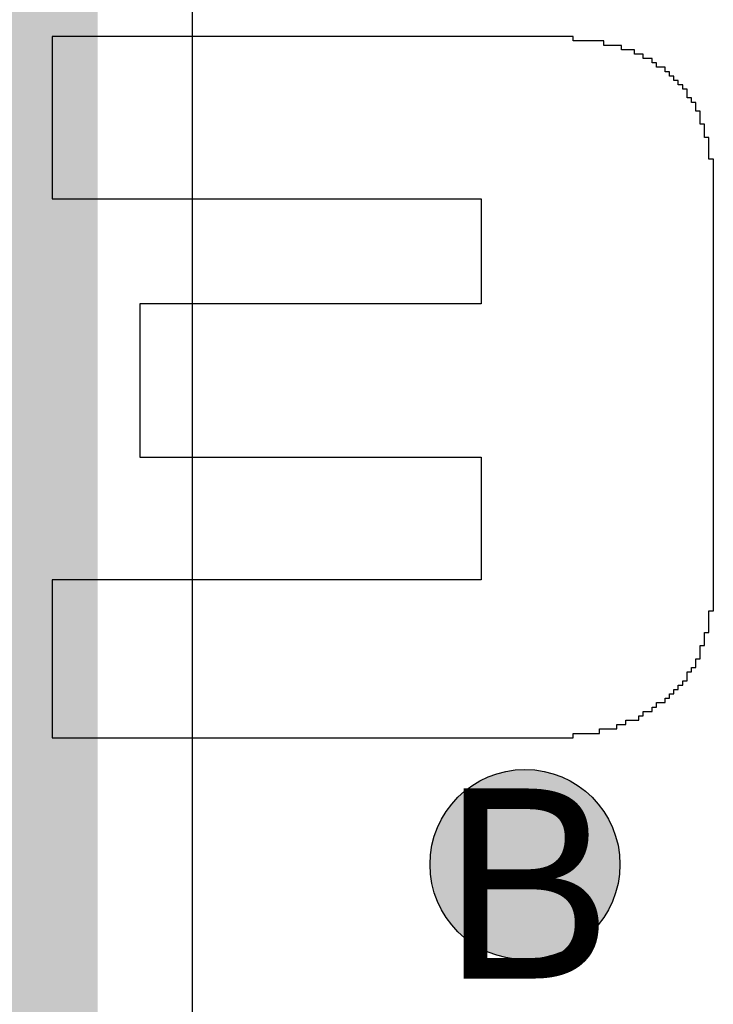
# Model space of a CAD drawing. Header units: millimetres. Extents: x -1.5 to 11.1, y -3 to 5.
# Tile 168 of 256: x 0.7468 to 0.8198, y 2.5353 to 2.6389. Entities that reach past the tile are written whole.
import ezdxf

# ---------------------------------------------------------------- set-up
doc = ezdxf.new("R2010")
doc.units = ezdxf.units.MM
doc.header["$MEASUREMENT"] = 0
for name, color, linetype, true_color in [('BottomLayer', 5, 'Continuous', 0x0000ff), ('BottomOverlay', 7, 'Continuous', 0x999900), ('DrillDrawing', 1, 'Continuous', 0xff0000), ('Metal_2', 7, 'Continuous', 0x7f0000), ('Metal_3', 7, 'Continuous', 0x3f7f00), ('TopLayer', 1, 'Continuous', 0xff0000)]:
    doc.layers.add(name, color=color, linetype=linetype, true_color=true_color)
doc.styles.add('textstyle722', font='txt')

# ---------------------------------------------------------------- blocks, each defined once
blk = doc.blocks.new('GRF_2021_F____B_16')
at = {"layer": 'BottomOverlay'}
for p, q in [((-0.15021, 0.03666), (-0.20508, 0.03666)), ((-0.20508, 0.03666), (-0.20508, 0.0362)), ((-0.15021, 0.0362), (-0.15021, 0.03666)), ((-0.20969, 0.03527), (-0.21061, 0.03527)), ((-0.21061, 0.03527), (-0.21061, 0.03481)), ((-0.20785, 0.03573), (-0.20969, 0.03573)), ((-0.20969, 0.03573), (-0.20969, 0.03527)), ((-0.20508, 0.0362), (-0.20785, 0.0362)), ((-0.20785, 0.0362), (-0.20785, 0.03573)), ((-0.15021, 0.03573), (-0.15021, 0.0362)), ((-0.15021, 0.03527), (-0.15021, 0.03573)), ((-0.15021, 0.03481), (-0.15021, 0.03527)), ((-0.212, 0.03435), (-0.21246, 0.03435)), ((-0.21246, 0.03435), (-0.21246, 0.03389)), ((-0.21061, 0.03481), (-0.212, 0.03481)), ((-0.212, 0.03481), (-0.212, 0.03435)), ((-0.15021, 0.03435), (-0.15021, 0.03481)), ((-0.15021, 0.03389), (-0.15021, 0.03435)), ((-0.21338, 0.03343), (-0.21384, 0.03343)), ((-0.21384, 0.03343), (-0.21384, 0.03297)), ((-0.21246, 0.03389), (-0.21338, 0.03389)), ((-0.21338, 0.03389), (-0.21338, 0.03343)), ((-0.15021, 0.03343), (-0.15021, 0.03389)), ((-0.15021, 0.03297), (-0.15021, 0.03343)), ((-0.21476, 0.03251), (-0.21522, 0.03251)), ((-0.21522, 0.03251), (-0.21522, 0.03205)), ((-0.21384, 0.03297), (-0.21476, 0.03297)), ((-0.21476, 0.03297), (-0.21476, 0.03251)), ((-0.15021, 0.03251), (-0.15021, 0.03297)), ((-0.15021, 0.03205), (-0.15021, 0.03251)), ((-0.21615, 0.03112), (-0.21661, 0.03112)), ((-0.21661, 0.03112), (-0.21661, 0.03066)), ((-0.21569, 0.03159), (-0.21615, 0.03159)), ((-0.21615, 0.03159), (-0.21615, 0.03112)), ((-0.21522, 0.03205), (-0.21569, 0.03205)), ((-0.21569, 0.03205), (-0.21569, 0.03159)), ((-0.15021, 0.03159), (-0.15021, 0.03205)), ((-0.15021, 0.03112), (-0.15021, 0.03159)), ((-0.15021, 0.03066), (-0.15021, 0.03112)), ((-0.21661, 0.03066), (-0.21707, 0.03066)), ((-0.21707, 0.03066), (-0.21707, 0.0302)), ((-0.21707, 0.0302), (-0.21707, 0.02974)), ((-0.15021, 0.0302), (-0.15021, 0.03066)), ((-0.15021, 0.02974), (-0.15021, 0.0302)), ((-0.21753, 0.02928), (-0.21799, 0.02928)), ((-0.21799, 0.02928), (-0.21799, 0.02882)), ((-0.21707, 0.02974), (-0.21753, 0.02974)), ((-0.21753, 0.02974), (-0.21753, 0.02928)), ((-0.15021, 0.02928), (-0.15021, 0.02974)), ((-0.15021, 0.02882), (-0.15021, 0.02928)), ((-0.21799, 0.02836), (-0.21845, 0.02836)), ((-0.21845, 0.02836), (-0.21845, 0.0279)), ((-0.21799, 0.02882), (-0.21799, 0.02836)), ((-0.15021, 0.02836), (-0.15021, 0.02882)), ((-0.15021, 0.0279), (-0.15021, 0.02836)), ((-0.21845, 0.02697), (-0.21891, 0.02697)), ((-0.21891, 0.02697), (-0.21891, 0.02651)), ((-0.21845, 0.0279), (-0.21845, 0.02744)), ((-0.21845, 0.02744), (-0.21845, 0.02697)), ((-0.15021, 0.02744), (-0.15021, 0.0279)), ((-0.15021, 0.02697), (-0.15021, 0.02744)), ((-0.15021, 0.02651), (-0.15021, 0.02697)), ((-0.21891, 0.02651), (-0.21891, 0.02605)), ((-0.21891, 0.02605), (-0.21891, 0.02559)), ((-0.15021, 0.02605), (-0.15021, 0.02651)), ((-0.15021, 0.02559), (-0.15021, 0.02605)), ((-0.21891, 0.02559), (-0.21937, 0.02559)), ((-0.21937, 0.02559), (-0.21937, 0.02513)), ((-0.21937, 0.02513), (-0.21937, 0.02467)), ((-0.15021, 0.02513), (-0.15021, 0.02559)), ((-0.15021, 0.02467), (-0.15021, 0.02513)), ((-0.21937, 0.02467), (-0.21937, 0.02421)), ((-0.21937, 0.02421), (-0.21937, 0.02375)), ((-0.15021, 0.02421), (-0.15021, 0.02467)), ((-0.15021, 0.02375), (-0.15021, 0.02421)), ((-0.21937, 0.02329), (-0.21984, 0.02329)), ((-0.21984, 0.02329), (-0.21984, 0.02282)), ((-0.21984, 0.02282), (-0.21984, 0.02236)), ((-0.21937, 0.02375), (-0.21937, 0.02329)), ((-0.15021, 0.02329), (-0.15021, 0.02375)), ((-0.15021, 0.02282), (-0.15021, 0.02329)), ((-0.15021, 0.02236), (-0.15021, 0.02282)), ((-0.21984, 0.02236), (-0.21984, 0.0219)), ((-0.21984, 0.0219), (-0.21984, 0.02144)), ((-0.15021, 0.0219), (-0.15021, 0.02236)), ((-0.15021, 0.02144), (-0.15021, 0.0219)), ((-0.21984, 0.02144), (-0.21984, 0.02098)), ((-0.21984, 0.02098), (-0.21984, 0.02052)), ((-0.15021, 0.02098), (-0.15021, 0.02144)), ((-0.15021, 0.02052), (-0.15021, 0.02098)), ((-0.21984, 0.02052), (-0.21984, 0.02006)), ((-0.21984, 0.02006), (-0.21984, 0.0196)), ((-0.1954, 0.0196), (-0.1954, 0.02006)), ((-0.1954, 0.02006), (-0.15021, 0.02006)), ((-0.15021, 0.02006), (-0.15021, 0.02052)), ((-0.21984, 0.0196), (-0.21984, 0.01914)), ((-0.21984, 0.01914), (-0.21984, 0.01867)), ((-0.21984, 0.01867), (-0.21984, 0.01821)), ((-0.1954, 0.01914), (-0.1954, 0.0196)), ((-0.1954, 0.01867), (-0.1954, 0.01914)), ((-0.1954, 0.01821), (-0.1954, 0.01867)), ((-0.21984, 0.01821), (-0.21984, 0.01775)), ((-0.21984, 0.01775), (-0.21984, 0.01729)), ((-0.1954, 0.01775), (-0.1954, 0.01821)), ((-0.1954, 0.01729), (-0.1954, 0.01775)), ((-0.21984, 0.01729), (-0.21984, 0.01683)), ((-0.21984, 0.01683), (-0.21984, 0.01637)), ((-0.1954, 0.01683), (-0.1954, 0.01729)), ((-0.1954, 0.01637), (-0.1954, 0.01683)), ((-0.21984, 0.01637), (-0.21984, 0.01591)), ((-0.21984, 0.01591), (-0.21984, 0.01545)), ((-0.1954, 0.01591), (-0.1954, 0.01637)), ((-0.1954, 0.01545), (-0.1954, 0.01591)), ((-0.21984, 0.01545), (-0.21984, 0.01499)), ((-0.21984, 0.01499), (-0.21984, 0.01452)), ((-0.21984, 0.01452), (-0.21984, 0.01406)), ((-0.1954, 0.01499), (-0.1954, 0.01545)), ((-0.1954, 0.01452), (-0.1954, 0.01499)), ((-0.1954, 0.01406), (-0.1954, 0.01452)), ((-0.21984, 0.01406), (-0.21984, 0.0136)), ((-0.21984, 0.0136), (-0.21984, 0.01314)), ((-0.1954, 0.0136), (-0.1954, 0.01406)), ((-0.1954, 0.01314), (-0.1954, 0.0136)), ((-0.21984, 0.01314), (-0.21984, 0.01268)), ((-0.21984, 0.01268), (-0.21984, 0.01222)), ((-0.1954, 0.01268), (-0.1954, 0.01314)), ((-0.1954, 0.01222), (-0.1954, 0.01268)), ((-0.21984, 0.01222), (-0.21984, 0.01176)), ((-0.21984, 0.01176), (-0.21984, 0.0113)), ((-0.1954, 0.01176), (-0.1954, 0.01222)), ((-0.1954, 0.0113), (-0.1954, 0.01176)), ((-0.21984, 0.0113), (-0.21984, 0.01084)), ((-0.21984, 0.01084), (-0.21984, 0.01037)), ((-0.21984, 0.01037), (-0.21984, 0.00991)), ((-0.1954, 0.01084), (-0.1954, 0.0113)), ((-0.1954, 0.01037), (-0.1954, 0.01084)), ((-0.1954, 0.00991), (-0.1954, 0.01037)), ((-0.21984, 0.00991), (-0.21984, 0.00945)), ((-0.21984, 0.00945), (-0.21984, 0.00899)), ((-0.1954, 0.00945), (-0.1954, 0.00991)), ((-0.1954, 0.00899), (-0.1954, 0.00945)), ((-0.21984, 0.00899), (-0.21984, 0.00853)), ((-0.21984, 0.00853), (-0.21984, 0.00807)), ((-0.1954, 0.00853), (-0.1954, 0.00899)), ((-0.1954, 0.00807), (-0.1954, 0.00853)), ((-0.21984, 0.00807), (-0.21984, 0.00761)), ((-0.21984, 0.00761), (-0.21984, 0.00715)), ((-0.1954, 0.00761), (-0.1954, 0.00807)), ((-0.1954, 0.00715), (-0.1954, 0.00761)), ((-0.21984, 0.00715), (-0.21984, 0.00669)), ((-0.21984, 0.00669), (-0.21984, 0.00622)), ((-0.21984, 0.00622), (-0.21984, 0.00576)), ((-0.15943, 0.00715), (-0.1954, 0.00715)), ((-0.15943, 0.00669), (-0.15943, 0.00715)), ((-0.15943, 0.00622), (-0.15943, 0.00669)), ((-0.15943, 0.00576), (-0.15943, 0.00622)), ((-0.21984, 0.00576), (-0.21984, 0.0053)), ((-0.21984, 0.0053), (-0.21984, 0.00484)), ((-0.15943, 0.0053), (-0.15943, 0.00576)), ((-0.15943, 0.00484), (-0.15943, 0.0053)), ((-0.21984, 0.00484), (-0.21984, 0.00438)), ((-0.21984, 0.00438), (-0.21984, 0.00392)), ((-0.15943, 0.00438), (-0.15943, 0.00484)), ((-0.15943, 0.00392), (-0.15943, 0.00438)), ((-0.21984, 0.00392), (-0.21984, 0.00346)), ((-0.21984, 0.00346), (-0.21984, 0.003)), ((-0.15943, 0.00346), (-0.15943, 0.00392)), ((-0.15943, 0.003), (-0.15943, 0.00346)), ((-0.21984, 0.003), (-0.21984, 0.00254)), ((-0.21984, 0.00254), (-0.21984, 0.00207)), ((-0.21984, 0.00207), (-0.21984, 0.00161)), ((-0.15943, 0.00254), (-0.15943, 0.003)), ((-0.15943, 0.00207), (-0.15943, 0.00254)), ((-0.15943, 0.00161), (-0.15943, 0.00207)), ((-0.21984, 0.00161), (-0.21984, 0.00115)), ((-0.21984, 0.00115), (-0.21984, 0.00069)), ((-0.15943, 0.00115), (-0.15943, 0.00161)), ((-0.15943, 0.00069), (-0.15943, 0.00115)), ((-0.21984, 0.00069), (-0.21984, 0.00023)), ((-0.21984, 0.00023), (-0.21984, -0.00023)), ((-0.15943, 0.00023), (-0.15943, 0.00069)), ((-0.15943, -0.00023), (-0.15943, 0.00023)), ((-0.21984, -0.00023), (-0.21984, -0.00069)), ((-0.21984, -0.00069), (-0.21984, -0.00115)), ((-0.15943, -0.00069), (-0.15943, -0.00023)), ((-0.15943, -0.00115), (-0.15943, -0.00069)), ((-0.21984, -0.00115), (-0.21984, -0.00161)), ((-0.21984, -0.00161), (-0.21984, -0.00207)), ((-0.15943, -0.00161), (-0.15943, -0.00115)), ((-0.15943, -0.00207), (-0.15943, -0.00161)), ((-0.21984, -0.00207), (-0.21984, -0.00254)), ((-0.21984, -0.00254), (-0.21984, -0.003)), ((-0.21984, -0.003), (-0.21984, -0.00346)), ((-0.15943, -0.00254), (-0.15943, -0.00207)), ((-0.15943, -0.003), (-0.15943, -0.00254)), ((-0.15943, -0.00346), (-0.15943, -0.003)), ((-0.21984, -0.00346), (-0.21984, -0.00392)), ((-0.21984, -0.00392), (-0.21984, -0.00438)), ((-0.15943, -0.00392), (-0.15943, -0.00346)), ((-0.15943, -0.00438), (-0.15943, -0.00392)), ((-0.21984, -0.00438), (-0.21984, -0.00484)), ((-0.21984, -0.00484), (-0.21984, -0.0053)), ((-0.15943, -0.00484), (-0.15943, -0.00438)), ((-0.15943, -0.0053), (-0.15943, -0.00484)), ((-0.21984, -0.0053), (-0.21984, -0.00576)), ((-0.21984, -0.00576), (-0.21984, -0.00622)), ((-0.15943, -0.00576), (-0.15943, -0.0053)), ((-0.15943, -0.00622), (-0.15943, -0.00576)), ((-0.21984, -0.00622), (-0.21984, -0.00669)), ((-0.21984, -0.00669), (-0.21984, -0.00715)), ((-0.21984, -0.00715), (-0.21984, -0.00761)), ((-0.15943, -0.00669), (-0.15943, -0.00622)), ((-0.15943, -0.00715), (-0.15943, -0.00669)), ((-0.15943, -0.00761), (-0.15943, -0.00715)), ((-0.21984, -0.00761), (-0.21984, -0.00807)), ((-0.21984, -0.00807), (-0.21984, -0.00853)), ((-0.15943, -0.00807), (-0.15943, -0.00761)), ((-0.15943, -0.00853), (-0.15943, -0.00807)), ((-0.21984, -0.00853), (-0.21984, -0.00899)), ((-0.21984, -0.00899), (-0.21984, -0.00945)), ((-0.1954, -0.00945), (-0.1954, -0.00899)), ((-0.1954, -0.00899), (-0.15943, -0.00899)), ((-0.15943, -0.00899), (-0.15943, -0.00853)), ((-0.21984, -0.00945), (-0.21984, -0.00991)), ((-0.21984, -0.00991), (-0.21984, -0.01037)), ((-0.1954, -0.00991), (-0.1954, -0.00945)), ((-0.1954, -0.01037), (-0.1954, -0.00991)), ((-0.21984, -0.01037), (-0.21984, -0.01084)), ((-0.21984, -0.01084), (-0.21984, -0.0113)), ((-0.21984, -0.0113), (-0.21984, -0.01176)), ((-0.1954, -0.01084), (-0.1954, -0.01037)), ((-0.1954, -0.0113), (-0.1954, -0.01084)), ((-0.1954, -0.01176), (-0.1954, -0.0113)), ((-0.21984, -0.01176), (-0.21984, -0.01222)), ((-0.21984, -0.01222), (-0.21984, -0.01268)), ((-0.1954, -0.01222), (-0.1954, -0.01176)), ((-0.1954, -0.01268), (-0.1954, -0.01222)), ((-0.21984, -0.01268), (-0.21984, -0.01314)), ((-0.21984, -0.01314), (-0.21984, -0.0136)), ((-0.1954, -0.01314), (-0.1954, -0.01268)), ((-0.1954, -0.0136), (-0.1954, -0.01314)), ((-0.21984, -0.0136), (-0.21984, -0.01406)), ((-0.21984, -0.01406), (-0.21984, -0.01452)), ((-0.1954, -0.01406), (-0.1954, -0.0136)), ((-0.1954, -0.01452), (-0.1954, -0.01406)), ((-0.21984, -0.01452), (-0.21984, -0.01499)), ((-0.21984, -0.01499), (-0.21984, -0.01545)), ((-0.21984, -0.01545), (-0.21984, -0.01591)), ((-0.1954, -0.01499), (-0.1954, -0.01452)), ((-0.1954, -0.01545), (-0.1954, -0.01499)), ((-0.1954, -0.01591), (-0.1954, -0.01545)), ((-0.21984, -0.01591), (-0.21984, -0.01637)), ((-0.21984, -0.01637), (-0.21984, -0.01683)), ((-0.1954, -0.01637), (-0.1954, -0.01591)), ((-0.1954, -0.01683), (-0.1954, -0.01637)), ((-0.21984, -0.01683), (-0.21984, -0.01729)), ((-0.21984, -0.01729), (-0.21984, -0.01775)), ((-0.1954, -0.01729), (-0.1954, -0.01683)), ((-0.1954, -0.01775), (-0.1954, -0.01729)), ((-0.21984, -0.01775), (-0.21984, -0.01821)), ((-0.21984, -0.01821), (-0.21984, -0.01867)), ((-0.1954, -0.01821), (-0.1954, -0.01775)), ((-0.1954, -0.01867), (-0.1954, -0.01821)), ((-0.21984, -0.01867), (-0.21984, -0.01914)), ((-0.21984, -0.01914), (-0.21984, -0.0196)), ((-0.21984, -0.0196), (-0.21984, -0.02006)), ((-0.1954, -0.01914), (-0.1954, -0.01867)), ((-0.1954, -0.0196), (-0.1954, -0.01914)), ((-0.1954, -0.02006), (-0.1954, -0.0196)), ((-0.21984, -0.02006), (-0.21984, -0.02052)), ((-0.21984, -0.02052), (-0.21984, -0.02098)), ((-0.15021, -0.02006), (-0.1954, -0.02006)), ((-0.15021, -0.02052), (-0.15021, -0.02006)), ((-0.15021, -0.02098), (-0.15021, -0.02052)), ((-0.21984, -0.02098), (-0.21984, -0.02144)), ((-0.21984, -0.02144), (-0.21984, -0.0219)), ((-0.15021, -0.02144), (-0.15021, -0.02098)), ((-0.15021, -0.0219), (-0.15021, -0.02144)), ((-0.21984, -0.0219), (-0.21984, -0.02236)), ((-0.21984, -0.02236), (-0.21984, -0.02282)), ((-0.15021, -0.02236), (-0.15021, -0.0219)), ((-0.15021, -0.02282), (-0.15021, -0.02236)), ((-0.21984, -0.02282), (-0.21984, -0.02329)), ((-0.21984, -0.02329), (-0.21984, -0.02375)), ((-0.21984, -0.02375), (-0.21984, -0.02421)), ((-0.15021, -0.02329), (-0.15021, -0.02282)), ((-0.15021, -0.02375), (-0.15021, -0.02329)), ((-0.15021, -0.02421), (-0.15021, -0.02375)), ((-0.21984, -0.02421), (-0.21937, -0.02421)), ((-0.21937, -0.02421), (-0.21937, -0.02467)), ((-0.21937, -0.02467), (-0.21937, -0.02513)), ((-0.15021, -0.02467), (-0.15021, -0.02421)), ((-0.15021, -0.02513), (-0.15021, -0.02467)), ((-0.21937, -0.02513), (-0.21937, -0.02559)), ((-0.21937, -0.02559), (-0.21937, -0.02605)), ((-0.15021, -0.02559), (-0.15021, -0.02513)), ((-0.15021, -0.02605), (-0.15021, -0.02559)), ((-0.21937, -0.02605), (-0.21937, -0.02651)), ((-0.21937, -0.02651), (-0.21891, -0.02651)), ((-0.21891, -0.02651), (-0.21891, -0.02697)), ((-0.15021, -0.02651), (-0.15021, -0.02605)), ((-0.15021, -0.02697), (-0.15021, -0.02651)), ((-0.21891, -0.02697), (-0.21891, -0.02744)), ((-0.21891, -0.02744), (-0.21891, -0.0279)), ((-0.21891, -0.0279), (-0.21845, -0.0279)), ((-0.21845, -0.0279), (-0.21845, -0.02836)), ((-0.15021, -0.02744), (-0.15021, -0.02697)), ((-0.15021, -0.0279), (-0.15021, -0.02744)), ((-0.15021, -0.02836), (-0.15021, -0.0279)), ((-0.21845, -0.02836), (-0.21845, -0.02882)), ((-0.21845, -0.02882), (-0.21845, -0.02928)), ((-0.15021, -0.02882), (-0.15021, -0.02836)), ((-0.15021, -0.02928), (-0.15021, -0.02882)), ((-0.21845, -0.02928), (-0.21799, -0.02928)), ((-0.21799, -0.02928), (-0.21799, -0.02974)), ((-0.21799, -0.02974), (-0.21799, -0.0302)), ((-0.15021, -0.02974), (-0.15021, -0.02928)), ((-0.15021, -0.0302), (-0.15021, -0.02974)), ((-0.21799, -0.0302), (-0.21753, -0.0302)), ((-0.21753, -0.0302), (-0.21753, -0.03066)), ((-0.21753, -0.03066), (-0.21707, -0.03066)), ((-0.21707, -0.03066), (-0.21707, -0.03112)), ((-0.15021, -0.03066), (-0.15021, -0.0302)), ((-0.15021, -0.03112), (-0.15021, -0.03066)), ((-0.21707, -0.03112), (-0.21707, -0.03159)), ((-0.21707, -0.03159), (-0.21661, -0.03159)), ((-0.21661, -0.03159), (-0.21661, -0.03205)), ((-0.21661, -0.03205), (-0.21615, -0.03205)), ((-0.21615, -0.03205), (-0.21615, -0.03251)), ((-0.15021, -0.03159), (-0.15021, -0.03112)), ((-0.15021, -0.03205), (-0.15021, -0.03159)), ((-0.15021, -0.03251), (-0.15021, -0.03205)), ((-0.21615, -0.03251), (-0.21569, -0.03251)), ((-0.21569, -0.03251), (-0.21569, -0.03297)), ((-0.21569, -0.03297), (-0.21522, -0.03297)), ((-0.21522, -0.03297), (-0.21522, -0.03343)), ((-0.15021, -0.03297), (-0.15021, -0.03251)), ((-0.15021, -0.03343), (-0.15021, -0.03297)), ((-0.21522, -0.03343), (-0.21476, -0.03343)), ((-0.21476, -0.03343), (-0.21476, -0.03389)), ((-0.21476, -0.03389), (-0.21384, -0.03389)), ((-0.21384, -0.03389), (-0.21384, -0.03435)), ((-0.15021, -0.03389), (-0.15021, -0.03343)), ((-0.15021, -0.03435), (-0.15021, -0.03389)), ((-0.21384, -0.03435), (-0.21338, -0.03435)), ((-0.21338, -0.03435), (-0.21338, -0.03481)), ((-0.21338, -0.03481), (-0.21246, -0.03481)), ((-0.21246, -0.03481), (-0.21246, -0.03527)), ((-0.15021, -0.03481), (-0.15021, -0.03435)), ((-0.15021, -0.03527), (-0.15021, -0.03481)), ((-0.21246, -0.03527), (-0.21154, -0.03527)), ((-0.21154, -0.03527), (-0.21154, -0.03573)), ((-0.21154, -0.03573), (-0.21015, -0.03573)), ((-0.21015, -0.03573), (-0.21015, -0.0362)), ((-0.21015, -0.0362), (-0.20831, -0.0362)), ((-0.20831, -0.0362), (-0.20831, -0.03666)), ((-0.15021, -0.03573), (-0.15021, -0.03527)), ((-0.15021, -0.0362), (-0.15021, -0.03573)), ((-0.15021, -0.03666), (-0.15021, -0.0362)), ((-0.20831, -0.03666), (-0.20508, -0.03666)), ((-0.20508, -0.03666), (-0.20508, -0.03712)), ((-0.20508, -0.03712), (-0.15021, -0.03712)), ((-0.15021, -0.03712), (-0.15021, -0.03666))]:
    blk.add_line(p, q, dxfattribs=at)

msp = doc.modelspace()

# ---------------------------------------------------------------- hatches: boundary and pattern name
at = {"layer": 'BottomLayer', "true_color": 0x0000ff}
h = msp.add_hatch(color=5, dxfattribs=at)
edge = h.paths.add_edge_path(flags=0)
edge.add_arc((0.8, 2.55), 0.01, 0, 360)
at = {"layer": 'Metal_2', "true_color": 0x7f0000}
h = msp.add_hatch(color=16, dxfattribs=at)
edge = h.paths.add_edge_path(flags=0)
edge.add_arc((0.8, 2.55), 0.01, 0, 360)
at = {"layer": 'Metal_3', "true_color": 0x3f7f00}
h = msp.add_hatch(color=76, dxfattribs=at)
edge = h.paths.add_edge_path(flags=0)
edge.add_arc((0.8, 2.55), 0.01, 0, 360)
at = {"layer": 'TopLayer', "true_color": 0xff0000}
h = msp.add_hatch(color=1, dxfattribs=at)
edge = h.paths.add_edge_path(flags=0)
edge.add_arc((0.8, 2.55), 0.01, 0, 360)

# ---------------------------------------------------------------- linework, layer by layer
at = {"layer": 'BottomLayer', "color": 5, "true_color": 0x0000ff}
msp.add_circle((0.8, 2.55), 0.01, dxfattribs=at)
at = {"layer": 'Metal_2', "color": 16, "true_color": 0x7f0000}
msp.add_circle((0.8, 2.55), 0.01, dxfattribs=at)
at = {"layer": 'Metal_3', "color": 76, "true_color": 0x3f7f00}
msp.add_circle((0.8, 2.55), 0.01, dxfattribs=at)
at = {"layer": 'TopLayer'}
msp.add_line((0.765, 2.20621), (0.765, 2.86024), dxfattribs=at)
msp.add_lwpolyline([(0.75, 2.2, 0.01, 0.01, 0), (0.75, 2.9, 0.01, 0.01, 0)], format="xyseb", dxfattribs=at)
at = {"layer": 'TopLayer', "color": 1, "true_color": 0xff0000}
msp.add_circle((0.8, 2.55), 0.01, dxfattribs=at)

# ---------------------------------------------------------------- block references
at = {"rotation": 180}
msp.add_blockref('GRF_2021_F____B_16', (0.6, 2.6), dxfattribs=at)

# ---------------------------------------------------------------- texts
at = {"layer": 'DrillDrawing', "style": 'textstyle722'}
msp.add_text('B', height=0.02, dxfattribs=at).set_placement((0.79134, 2.538))

doc.saveas('drawing.dxf')
